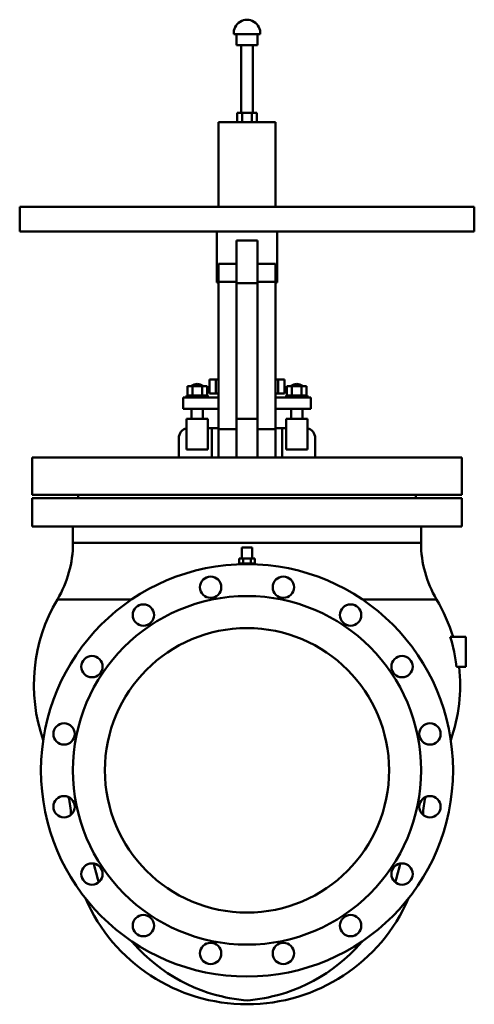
# Model space of a CAD drawing. Header units: millimetres. Extents: x -320 to 320, y -329 to 1055.
import ezdxf

# ---------------------------------------------------------------- set-up
doc = ezdxf.new("R2010")
doc.units = ezdxf.units.MM
doc.layers.add('AM_0', color=7, linetype='Continuous', lineweight=30)

msp = doc.modelspace()

# ---------------------------------------------------------------- linework, layer by layer
at = {"layer": 'AM_0', "color": 7, "linetype": 'Continuous', "lineweight": 50}
for p, q in [((-18.6, 1035.2), (18.6, 1035.2)), ((-14.9, 1035.2), (-14.9, 1019.7)), ((14.9, 1019.7), (14.9, 1035.2)), ((-14.9, 1019.7), (14.9, 1019.7)), ((-8, 1019.7), (-8, 924.5)), ((8, 924.5), (8, 1019.7)), ((-13.9, 911.5), (-13.9, 924.5)), ((13.9, 924.5), (-13.9, 924.5)), ((-6.9, 911.5), (-6.9, 924.5)), ((6.9, 911.5), (6.9, 924.5)), ((13.9, 911.5), (13.9, 924.5)), ((-40, 911.5), (-40, 792.5)), ((-40, 911.5), (40, 911.5)), ((40, 792.5), (40, 911.5)), ((-320, 792.5), (-320, 757.5)), ((-320, 792.5), (320, 792.5)), ((320, 757.5), (320, 792.5)), ((-320, 757.5), (320, 757.5)), ((-42.5, 757.5), (-42.5, 686)), ((42.5, 686), (42.5, 757.5)), ((-15, 745), (-15, 439.8)), ((15, 745), (-15, 745)), ((15, 745), (15, 439.8)), ((-15, 712), (-40, 712)), ((-40, 712), (-40, 439.8)), ((40, 712), (15, 712)), ((40, 712), (40, 439.8)), ((-42.5, 686), (-40, 686)), ((-15, 687), (-40, 687)), ((15, 685), (-15, 685)), ((40, 687), (15, 687)), ((40, 686), (42.5, 686)), ((-83.9, 527.2), (-83.9, 540.2)), ((-56.1, 540.2), (-83.9, 540.2)), ((-78, 540.5), (-78, 540.2)), ((-78, 540.5), (-62, 540.5)), ((-76.9, 527.2), (-76.9, 540.2)), ((-63.1, 527.2), (-63.1, 540.2)), ((-62, 540.2), (-62, 540.5)), ((-56.1, 527.2), (-56.1, 540.2)), ((-53, 529.7), (-53, 549.7)), ((-40, 549.7), (-53, 549.7)), ((-44, 529.7), (-44, 549.7)), ((53, 549.7), (40, 549.7)), ((44, 529.7), (44, 549.7)), ((53, 529.7), (53, 549.7)), ((56.1, 527.2), (56.1, 540.2)), ((83.9, 540.2), (56.1, 540.2)), ((62, 540.5), (62, 540.2)), ((62, 540.5), (78, 540.5)), ((63.1, 527.2), (63.1, 540.2)), ((76.9, 527.2), (76.9, 540.2)), ((78, 540.2), (78, 540.5)), ((83.9, 527.2), (83.9, 540.2)), ((-85, 527.2), (-85, 524.2)), ((-55, 527.2), (-85, 527.2)), ((-55, 524.2), (-55, 527.2)), ((-53, 529.7), (-40, 529.7)), ((40, 529.7), (53, 529.7)), ((55, 527.2), (55, 524.2)), ((85, 527.2), (55, 527.2)), ((85, 524.2), (85, 527.2)), ((-90, 524.2), (-90, 508.2)), ((-90, 524.2), (-40, 524.2)), ((40, 524.2), (90, 524.2)), ((90, 524.2), (90, 508.2)), ((-90, 508.2), (-40, 508.2)), ((-78, 508.2), (-78, 494.2)), ((-62, 494.2), (-62, 508.2)), ((40, 508.2), (90, 508.2)), ((62, 508.2), (62, 494.2)), ((78, 494.2), (78, 508.2)), ((-85, 494.2), (-85, 451.2)), ((-55, 494.2), (-85, 494.2)), ((-55, 494.2), (-55, 451.2)), ((15, 494.3), (-15, 494.3)), ((55, 494.2), (55, 451.2)), ((85, 494.2), (55, 494.2)), ((85, 494.2), (85, 451.2)), ((-55, 481.2), (-40, 481.2)), ((-49.5, 481.2), (-49.5, 439.8)), ((-15, 479.8), (-40, 479.8)), ((40, 479.8), (15, 479.8)), ((40, 481.2), (55, 481.2)), ((49.5, 439.8), (49.5, 481.2)), ((-96, 439.8), (-96, 467.2)), ((96, 467.2), (96, 439.8)), ((-55, 451.2), (-85, 451.2)), ((85, 451.2), (55, 451.2)), ((-302.5, 439.8), (-302.5, 387.5)), ((-302.5, 439.8), (302.5, 439.8)), ((302.5, 387.5), (302.5, 439.8)), ((-302.5, 387.5), (302.5, 387.5)), ((-302.5, 382.5), (-302.5, 342.7)), ((-302.5, 382.5), (302.5, 382.5)), ((-237.5, 387.5), (-237.5, 382.5)), ((237.5, 382.5), (237.5, 387.5)), ((302.5, 342.7), (302.5, 382.5)), ((-302.5, 342.7), (302.5, 342.7)), ((-245, 342.7), (-245, 319.7)), ((245, 319.7), (245, 342.7)), ((-245, 319.7), (245, 319.7)), ((-7.5, 313.5), (-7.5, 298)), ((7.5, 313.5), (-7.5, 313.5)), ((7.5, 298), (7.5, 313.5)), ((-11, 298), (-11, 291)), ((-11, 298), (11, 298)), ((-11, 291), (11, 291)), ((-7.5, 291), (-7.5, 289.9)), ((-5.5, 298), (-5.5, 291)), ((5.5, 298), (5.5, 291)), ((7.5, 289.9), (7.5, 291)), ((11, 298), (11, 291)), ((-266.9, 240.3), (-162.5, 240.3)), ((162.5, 240.3), (266.9, 240.3)), ((308, 187.5), (286.2, 187.5)), ((308, 187.5), (308, 145.5)), ((308, 145.5), (294.8, 145.5))]:
    msp.add_line(p, q, dxfattribs=at)
for points in [[(294.8, 145.5), (293.9, 152.5), (291.5, 166.7), (288.2, 180.6), (286.2, 187.5)], [(-215.5, -131.1), (-214.6, -135.5), (-212.5, -144.3), (-210, -153), (-208.7, -157.4)], [(208.7, -157.4), (210, -153), (212.5, -144.3), (214.6, -135.5), (215.5, -131.1)], [(-162.3, -240.3), (-159, -244.2), (-152, -251.7), (-144.7, -258.9), (-140.9, -262.4), (-137, -265.9), (-128.9, -272.6), (-120.5, -279), (-111.7, -285.1), (-102.7, -290.7), (-93.5, -296), (-88.7, -298.5), (-84, -300.8), (-74.3, -305.2), (-64.5, -309.2), (-54.6, -312.7), (-44.6, -315.7), (-34.6, -318.2), (-29.6, -319.3), (-24.6, -320.3), (-14.7, -321.9), (-4.9, -323.1), (0, -323.5)], [(0, -323.5), (4.9, -323.1), (14.7, -321.9), (24.6, -320.3), (29.6, -319.3), (34.6, -318.2), (44.6, -315.7), (54.6, -312.7), (64.5, -309.2), (74.3, -305.2), (84, -300.8), (88.7, -298.5), (93.5, -296), (102.7, -290.7), (111.7, -285.1), (120.5, -279), (128.9, -272.6), (137, -265.9), (140.9, -262.4), (144.7, -258.9), (152, -251.7), (159, -244.2), (162.3, -240.3)]]:
    msp.add_lwpolyline(points, dxfattribs=at)
for centre, radius in [((0, 0), 290), ((-51.2, 257.5), 15), ((51.2, 257.5), 15), ((0, 0), 245), ((-145.8, 218.3), 15), ((145.8, 218.3), 15), ((0, 0), 200), ((-218.3, 145.8), 15), ((218.3, 145.8), 15), ((-257.5, 51.2), 15), ((257.5, 51.2), 15), ((-257.5, -51.2), 15), ((257.5, -51.2), 15), ((-218.3, -145.8), 15), ((218.3, -145.8), 15), ((-145.8, -218.3), 15), ((145.8, -218.3), 15), ((-51.2, -257.5), 15), ((51.2, -257.5), 15)]:
    msp.add_circle(centre, radius, dxfattribs=at)
for centre, radius, start, end in [((0, 1036.8), 18.7, 354.9579, 185.0421), ((-70, 530.3), 13, 52.0201, 127.9799), ((70, 530.3), 13, 52.0201, 127.9799), ((-82, 467.2), 14, 102.3736, 180), ((82, 467.2), 14, 0, 77.6264), ((-400, 319.7), 155, 329.2016, 0), ((400, 319.7), 155, 180, 210.7984), ((-65, 120), 235, 149.2016, 199.2476), ((65, 120), 235, 16.6924, 30.7984), ((65, 120), 235, 340.7524, 6.2295), ((-372.7, -66.8), 125, 1.8943, 13.529), ((372.7, -66.8), 125, 166.471, 178.1057), ((0, -81), 248, 203.5231, 336.4769)]:
    msp.add_arc(centre, radius, start, end, dxfattribs=at)

doc.saveas('drawing.dxf')
